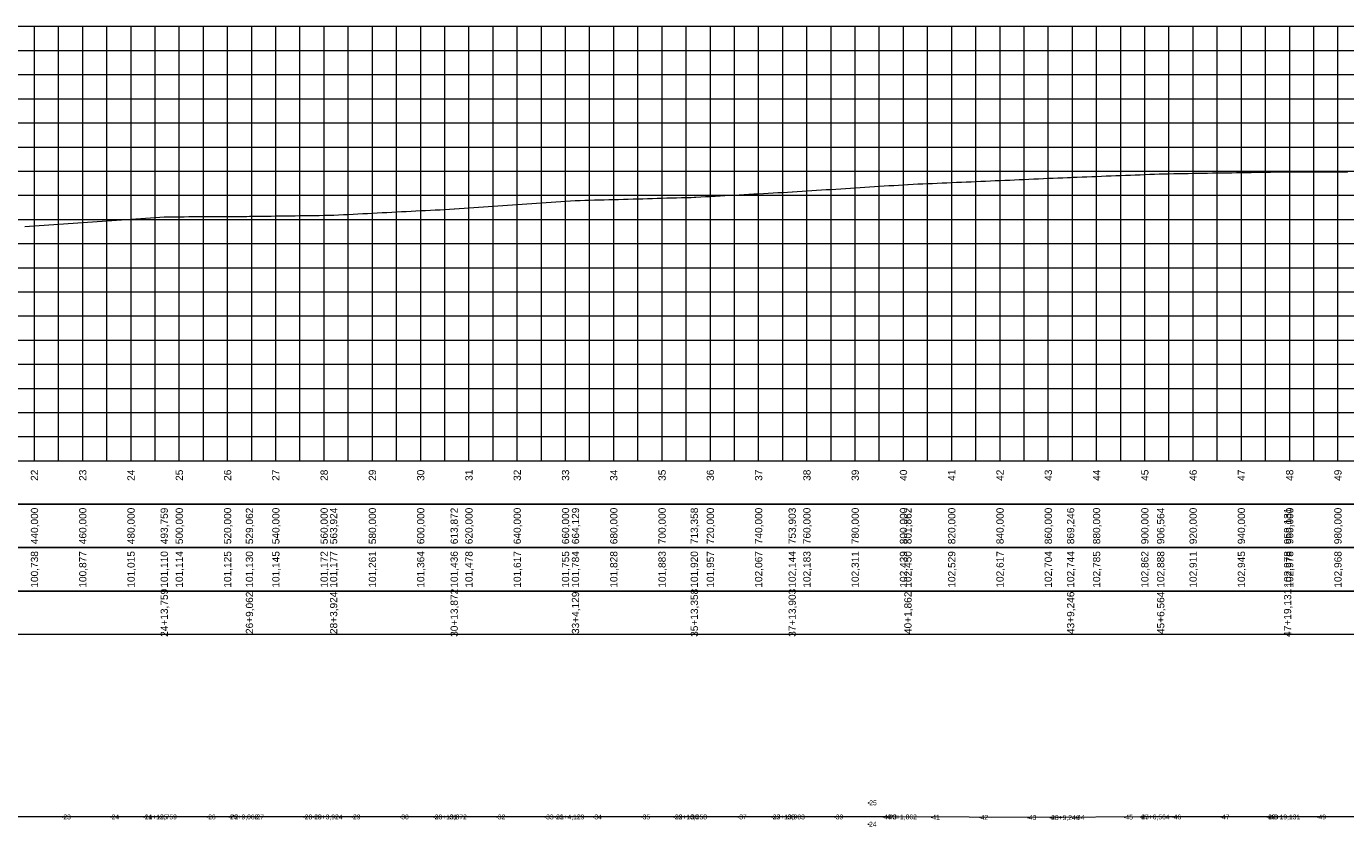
# Model space of a CAD drawing. Header units: inches. Extents: x 4635 to 6809, y 9995 to 10334.
# Tile 2 of 4: x 5175 to 5722, y 9996 to 10328. Entities that reach past the tile are written whole.
import ezdxf
from ezdxf.enums import TextEntityAlignment as Align

# ---------------------------------------------------------------- set-up
doc = ezdxf.new("R2010")
doc.units = ezdxf.units.IN
doc.header["$MEASUREMENT"] = 0
doc.header["$PDMODE"] = 34
doc.header["$PDSIZE"] = 0.2
doc.layers.get('0').update_dxf_attribs({"lineweight": 0})
doc.styles.add('$PF_GREIDE', font='arial.ttf')
doc.styles.get("Standard").update_dxf_attribs({"font": 'arial.ttf'})

# ---------------------------------------------------------------- blocks, each defined once
blk = doc.blocks.new('$VIAS_PERFLONG_PERFIL1')
at = {"color": 30}
for p, q in [((490, 0), (490, 180)), ((510, 0), (510, 180)), ((520, 0), (520, 180)), ((530, 0), (530, 180)), ((540, 0), (540, 180)), ((560, 0), (560, 180)), ((570, 0), (570, 180)), ((580, 0), (580, 180)), ((590, 0), (590, 180)), ((610, 0), (610, 180)), ((620, 0), (620, 180)), ((630, 0), (630, 180)), ((640, 0), (640, 180)), ((660, 0), (660, 180)), ((670, 0), (670, 180)), ((680, 0), (680, 180)), ((690, 0), (690, 180)), ((710, 0), (710, 180)), ((720, 0), (720, 180)), ((730, 0), (730, 180)), ((740, 0), (740, 180)), ((760, 0), (760, 180)), ((770, 0), (770, 180)), ((780, 0), (780, 180)), ((790, 0), (790, 180)), ((810, 0), (810, 180)), ((820, 0), (820, 180)), ((830, 0), (830, 180)), ((840, 0), (840, 180)), ((860, 0), (860, 180)), ((870, 0), (870, 180)), ((880, 0), (880, 180)), ((890, 0), (890, 180)), ((910, 0), (910, 180)), ((920, 0), (920, 180)), ((930, 0), (930, 180)), ((940, 0), (940, 180)), ((960, 0), (960, 180)), ((970, 0), (970, 180)), ((980, 0), (980, 180)), ((990, 0), (990, 180)), ((1010, 0), (1010, 180)), ((1020, 0), (1020, 180)), ((1030, 0), (1030, 180)), ((0, 170), (2120, 170)), ((0, 160), (2120, 160)), ((0, 140), (2120, 140)), ((0, 130), (2120, 130)), ((0, 120), (2120, 120)), ((0, 110), (2120, 110)), ((0, 90), (2120, 90)), ((0, 80), (2120, 80)), ((0, 70), (2120, 70)), ((0, 60), (2120, 60)), ((0, 40), (2120, 40)), ((0, 30), (2120, 30)), ((0, 20), (2120, 20)), ((0, 10), (2120, 10))]:
    blk.add_line(p, q, dxfattribs=at)
at = {"color": 36}
for p, q in [((500, 0), (500, 180)), ((550, 0), (550, 180)), ((600, 0), (600, 180)), ((650, 0), (650, 180)), ((700, 0), (700, 180)), ((750, 0), (750, 180)), ((800, 0), (800, 180)), ((850, 0), (850, 180)), ((900, 0), (900, 180)), ((950, 0), (950, 180)), ((1000, 0), (1000, 180)), ((0, 150), (2120, 150)), ((0, 100), (2120, 100)), ((0, 50), (2120, 50))]:
    blk.add_line(p, q, dxfattribs=at)
at = {"color": 36, "linetype": 'Continuous'}
for points in [[(0, 0), (2120, 0), (2120, 180), (0, 180)], [(0, 0), (2120, 0), (2120, -18), (0, -18)], [(0, -18), (2120, -18), (2120, -36), (0, -36)], [(0, -36), (2120, -36), (2120, -54), (0, -54)], [(0, -54), (2120, -54), (2120, -72), (0, -72)]]:
    blk.add_lwpolyline(points, close=True, dxfattribs=at)
at = {"color": 5, "linetype": 'Continuous'}
blk.add_lwpolyline([(486, 97.11), (488, 97.25), (490, 97.38), (492, 97.52), (494, 97.66), (496, 97.8), (498, 97.94), (500, 98.08), (502, 98.21), (504, 98.35), (506, 98.49), (508, 98.63), (510, 98.77), (512, 98.9), (514, 99.04), (516, 99.18), (518, 99.32), (520, 99.46), (522, 99.6), (524, 99.73), (526, 99.87), (528, 100.01), (530, 100.15), (532, 100.29), (534, 100.43), (536, 100.56), (538, 100.7), (540, 100.84), (542, 100.98), (543.76, 101.1), (544, 101.1), (546, 101.11), (548, 101.12), (550, 101.14), (552, 101.15), (554, 101.16), (556, 101.17), (558, 101.18), (560, 101.19), (562, 101.2), (564, 101.21), (566, 101.23), (568, 101.24), (570, 101.25), (572, 101.26), (574, 101.27), (576, 101.28), (578, 101.29), (579.06, 101.3), (580, 101.31), (582, 101.34), (584, 101.37), (586, 101.39), (588, 101.42), (590, 101.45), (592, 101.48), (594, 101.5), (596, 101.53), (598, 101.56), (600, 101.58), (602, 101.61), (604, 101.64), (606, 101.67), (608, 101.69), (610, 101.72), (612, 101.75), (613.92, 101.77), (614, 101.78), (616, 101.88), (618, 101.99), (620, 102.09), (622, 102.19), (624, 102.3), (626, 102.4), (628, 102.5), (630, 102.61), (632, 102.71), (634, 102.81), (636, 102.92), (638, 103.02), (640, 103.12), (642, 103.23), (644, 103.33), (646, 103.43), (648, 103.54), (650, 103.64), (652, 103.74), (654, 103.85), (656, 103.95), (658, 104.05), (660, 104.16), (662, 104.26), (663.87, 104.36), (664, 104.37), (666, 104.5), (668, 104.64), (670, 104.78), (672, 104.92), (674, 105.06), (676, 105.2), (678, 105.34), (680, 105.47), (682, 105.61), (684, 105.75), (686, 105.89), (688, 106.03), (690, 106.17), (692, 106.31), (694, 106.44), (696, 106.58), (698, 106.72), (700, 106.86), (702, 107), (704, 107.14), (706, 107.28), (708, 107.41), (710, 107.55), (712, 107.69), (714, 107.83), (714.13, 107.84), (716, 107.89), (718, 107.95), (720, 108), (722, 108.06), (724, 108.11), (726, 108.17), (728, 108.22), (730, 108.28), (732, 108.33), (734, 108.39), (736, 108.44), (738, 108.5), (740, 108.56), (742, 108.61), (744, 108.67), (746, 108.72), (748, 108.78), (750, 108.83), (752, 108.89), (754, 108.94), (756, 109), (758, 109.05), (760, 109.11), (762, 109.16), (763.36, 109.2), (764, 109.24), (766, 109.35), (768, 109.46), (770, 109.57), (772, 109.68), (774, 109.79), (776, 109.9), (778, 110.01), (780, 110.12), (782, 110.23), (784, 110.34), (786, 110.45), (788, 110.56), (790, 110.67), (792, 110.79), (794, 110.9), (796, 111.01), (798, 111.12), (800, 111.23), (802, 111.34), (803.9, 111.44), (804, 111.45), (806, 111.58), (808, 111.71), (810, 111.83), (812, 111.96), (814, 112.09), (816, 112.22), (818, 112.34), (820, 112.47), (822, 112.6), (824, 112.73), (826, 112.85), (828, 112.98), (830, 113.11), (832, 113.24), (834, 113.36), (836, 113.49), (838, 113.62), (840, 113.75), (842, 113.88), (844, 114), (846, 114.13), (848, 114.26), (850, 114.39), (851.86, 114.5), (852, 114.51), (854, 114.6), (856, 114.69), (858, 114.77), (860, 114.86), (862, 114.95), (864, 115.03), (866, 115.12), (868, 115.21), (870, 115.29), (872, 115.38), (874, 115.47), (876, 115.56), (878, 115.64), (880, 115.73), (882, 115.82), (884, 115.9), (886, 115.99), (888, 116.08), (890, 116.17), (892, 116.25), (894, 116.34), (896, 116.43), (898, 116.51), (900, 116.6), (902, 116.69), (904, 116.78), (906, 116.86), (908, 116.95), (910, 117.04), (912, 117.12), (914, 117.21), (916, 117.3), (918, 117.39), (919.25, 117.44), (920, 117.47), (922, 117.55), (924, 117.62), (926, 117.7), (928, 117.78), (930, 117.85), (932, 117.93), (934, 118.01), (936, 118.08), (938, 118.16), (940, 118.24), (942, 118.32), (944, 118.39), (946, 118.47), (948, 118.55), (950, 118.62), (952, 118.7), (954, 118.78), (956, 118.86), (956.56, 118.88), (958, 118.9), (960, 118.94), (962, 118.97), (964, 119.01), (966, 119.04), (968, 119.07), (970, 119.11), (972, 119.14), (974, 119.18), (976, 119.21), (978, 119.25), (980, 119.28), (982, 119.32), (984, 119.35), (986, 119.38), (988, 119.42), (990, 119.45), (992, 119.49), (994, 119.52), (996, 119.56), (998, 119.59), (1000, 119.63), (1002, 119.66), (1004, 119.69), (1006, 119.73), (1008, 119.76), (1009.13, 119.78), (1010, 119.78), (1012, 119.77), (1014, 119.76), (1016, 119.75), (1018, 119.74), (1020, 119.73), (1022, 119.72), (1024, 119.71), (1026, 119.7), (1028, 119.69), (1030, 119.68), (1032, 119.67), (1034, 119.66)], dxfattribs=at)
at = {"color": 7, "linetype": 'Continuous', "style": '$PF_GREIDE'}
for s, p in [('22', (490, -6)), ('23', (510, -6)), ('24', (530, -6)), ('25', (550, -6)), ('26', (570, -6)), ('27', (590, -6)), ('28', (610, -6)), ('29', (630, -6)), ('30', (650, -6)), ('31', (670, -6)), ('32', (690, -6)), ('33', (710, -6)), ('34', (730, -6)), ('35', (750, -6)), ('36', (770, -6)), ('37', (790, -6)), ('38', (810, -6)), ('39', (830, -6)), ('40', (850, -6)), ('41', (870, -6)), ('42', (890, -6)), ('43', (910, -6)), ('44', (930, -6)), ('45', (950, -6)), ('46', (970, -6)), ('47', (990, -6)), ('48', (1010, -6)), ('49', (1030, -6)), ('440,000', (490, -27)), ('460,000', (510, -27)), ('480,000', (530, -27)), ('493,759', (543.76, -27)), ('500,000', (550, -27)), ('520,000', (570, -27)), ('529,062', (579.06, -27)), ('540,000', (590, -27)), ('560,000', (610, -27)), ('563,924', (613.92, -27)), ('580,000', (630, -27)), ('600,000', (650, -27)), ('613,872', (663.87, -27)), ('620,000', (670, -27)), ('640,000', (690, -27)), ('660,000', (710, -27)), ('664,129', (714.13, -27)), ('680,000', (730, -27)), ('700,000', (750, -27)), ('713,358', (763.36, -27)), ('720,000', (770, -27)), ('740,000', (790, -27)), ('753,903', (803.9, -27)), ('760,000', (810, -27)), ('780,000', (830, -27)), ('800,000', (850, -27)), ('801,862', (851.86, -27)), ('820,000', (870, -27)), ('840,000', (890, -27)), ('860,000', (910, -27)), ('869,246', (919.25, -27)), ('880,000', (930, -27)), ('900,000', (950, -27)), ('906,564', (956.56, -27)), ('920,000', (970, -27)), ('940,000', (990, -27)), ('959,131', (1009.13, -27)), ('960,000', (1010, -27)), ('980,000', (1030, -27)), ('100,738', (490, -45)), ('100,877', (510, -45)), ('101,015', (530, -45)), ('101,110', (543.76, -45)), ('101,114', (550, -45)), ('101,125', (570, -45)), ('101,130', (579.06, -45)), ('101,145', (590, -45)), ('101,172', (610, -45)), ('101,177', (613.92, -45)), ('101,261', (630, -45)), ('101,364', (650, -45)), ('101,436', (663.87, -45)), ('101,478', (670, -45)), ('101,617', (690, -45)), ('101,755', (710, -45)), ('101,784', (714.13, -45)), ('101,828', (730, -45)), ('101,883', (750, -45)), ('101,920', (763.36, -45)), ('101,957', (770, -45)), ('102,067', (790, -45)), ('102,144', (803.9, -45)), ('102,183', (810, -45)), ('102,311', (830, -45)), ('102,439', (850, -45)), ('102,450', (851.86, -45)), ('102,529', (870, -45)), ('102,617', (890, -45)), ('102,704', (910, -45)), ('102,744', (919.25, -45)), ('102,785', (930, -45)), ('102,862', (950, -45)), ('102,888', (956.56, -45)), ('102,911', (970, -45)), ('102,945', (990, -45)), ('102,978', (1009.13, -45)), ('102,978', (1010, -45)), ('102,968', (1030, -45)), ('24+13,759', (543.76, -63)), ('28+3,924', (613.92, -63)), ('30+13,872', (663.87, -63)), ('35+13,358', (763.36, -63)), ('37+13,903', (803.9, -63)), ('45+6,564', (956.56, -63)), ('47+19,131', (1009.13, -63)), ('26+9,062', (579.06, -63)), ('33+4,129', (714.13, -63)), ('40+1,862', (851.86, -63)), ('43+9,246', (919.25, -63))]:
    blk.add_text(s, height=3, rotation=90, dxfattribs=at).set_placement(p, align=Align.MIDDLE_CENTER)

msp = doc.modelspace()

# ---------------------------------------------------------------- linework, layer by layer
at = {"lineweight": 0}
msp.add_lwpolyline([(5748.91, 10000), (5689.6, 10000), (5637.03, 10000), (5599.71, 9999.71), (5532.33, 10000), (5484.37, 10000), (5443.82, 10000), (5394.6, 10000), (5344.34, 10000), (5294.39, 10000), (5259.53, 10000), (5224.23, 10000), (5154.78, 10000), (5104.56, 10000), (5044.06, 10000), (5000, 10000), (4945.12, 10000), (4907.18, 10000), (4850.18, 10000), (4796.67, 10000), (4737.95, 10000), (4734.5, 10000), (4733, 10000), (4730.47, 10000)], dxfattribs=at)
for p in [(5524.35, 10005.84), (5190.47, 10000), (5210.47, 10000), (5224.23, 10000), (5224.23, 10000), (5230.47, 10000), (5250.47, 10000), (5259.53, 10000), (5259.53, 10000), (5270.47, 10000), (5290.47, 10000), (5294.39, 10000), (5294.39, 10000), (5310.47, 10000), (5330.47, 10000), (5344.34, 10000), (5344.34, 10000), (5350.47, 10000), (5370.47, 10000), (5390.47, 10000), (5394.6, 10000), (5394.6, 10000), (5410.47, 10000), (5430.47, 10000), (5443.82, 10000), (5443.82, 10000), (5450.47, 10000), (5470.47, 10000), (5484.37, 10000), (5484.37, 10000), (5490.47, 10000), (5510.47, 10000), (5524.27, 9996.99), (5530.47, 10000), (5532.33, 10000), (5532.33, 10000), (5550.47, 9999.92), (5570.47, 9999.84), (5590.47, 9999.75), (5599.71, 9999.71), (5599.71, 9999.71), (5610.47, 9999.79), (5630.46, 9999.95), (5637.03, 10000), (5637.03, 10000), (5650.46, 10000), (5670.46, 10000), (5689.6, 10000), (5689.6, 10000), (5690.46, 10000), (5710.46, 10000)]:
    msp.add_point(p, dxfattribs=at)

# ---------------------------------------------------------------- block references
msp.add_blockref('$VIAS_PERFLONG_PERFIL1', (4688.75, 10147.58))

# ---------------------------------------------------------------- texts
for s, p in [('25', (5524.59, 10005.84)), ('23', (5190.71, 10000)), ('24', (5210.71, 10000)), ('24+13,759', (5224.46, 10000)), ('11', (5224.46, 10000)), ('25', (5230.71, 10000)), ('26', (5250.71, 10000)), ('26+9,062', (5259.77, 10000)), ('P2', (5259.77, 10000)), ('27', (5270.71, 10000)), ('28', (5290.71, 10000)), ('28+3,924', (5294.63, 10000)), ('19', (5294.63, 10000)), ('29', (5310.71, 10000)), ('30', (5330.71, 10000)), ('30+13,872', (5344.58, 10000)), ('20', (5344.58, 10000)), ('31', (5350.71, 10000)), ('32', (5370.71, 10000)), ('33', (5390.71, 10000)), ('33+4,129', (5394.84, 10000)), ('21', (5394.84, 10000)), ('34', (5410.71, 10000)), ('35', (5430.71, 10000)), ('35+13,358', (5444.06, 10000)), ('22', (5444.06, 10000)), ('36', (5450.71, 10000)), ('37', (5470.71, 10000)), ('37+13,903', (5484.61, 10000)), ('23', (5484.61, 10000)), ('38', (5490.71, 10000)), ('39', (5510.71, 10000)), ('24', (5524.51, 9996.99)), ('40', (5530.71, 10000)), ('40+1,862', (5532.57, 10000)), ('P3', (5532.57, 10000)), ('41', (5550.71, 9999.92)), ('42', (5570.71, 9999.84)), ('43', (5590.71, 9999.75)), ('43+9,246', (5599.95, 9999.71)), ('26', (5599.95, 9999.71)), ('44', (5610.71, 9999.79)), ('45', (5630.7, 9999.95)), ('45+6,564', (5637.27, 10000)), ('27', (5637.27, 10000)), ('46', (5650.7, 10000)), ('47', (5670.7, 10000)), ('47+19,131', (5689.84, 10000)), ('28', (5689.84, 10000)), ('48', (5690.7, 10000)), ('49', (5710.7, 10000))]:
    msp.add_text(s, height=2, dxfattribs=at).set_placement(p, align=Align.MIDDLE_LEFT)

doc.saveas('drawing.dxf')
